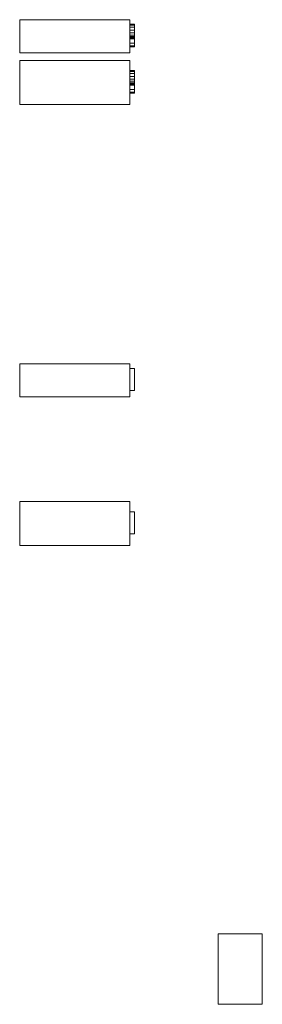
# Model space of a CAD drawing. Header units: millimetres. Extents: x 225 to 335, y 75 to 521.
import ezdxf

# ---------------------------------------------------------------- set-up
doc = ezdxf.new("R2010")
doc.units = ezdxf.units.MM

# ---------------------------------------------------------------- blocks, each defined once
blk = doc.blocks.new('RSen_55_ME_FB_fan coils ducted - 4 pipes_jaga - babw0_05505522-bf-4-20 - concealed wall mounted - 4-pipe_jaga_briza 22_lxhxd 550x545x222 mm-279900-back')
at = {"lineweight": 18}
for p, q in [((275, 521.5), (225, 521.5)), ((225, 506.5), (225, 521.5)), ((275, 521.5), (275, 506.5)), ((275, 519.4), (277, 519.4)), ((275, 519.07), (277, 519.07)), ((275, 518.08), (277, 518.08)), ((277, 519.4), (277, 519.07)), ((277, 519.07), (277, 518.08)), ((277, 518.08), (277, 516.69)), ((275, 516.69), (277, 516.69)), ((275, 515.47), (277, 515.47)), ((275, 514.55), (277, 514.55)), ((275, 513.94), (277, 513.94)), ((277, 516.69), (277, 515.47)), ((277, 515.47), (277, 514.55)), ((277, 514.55), (277, 513.94)), ((277, 513.94), (277, 513.47)), ((275, 513.47), (277, 513.47)), ((275, 512.91), (277, 512.91)), ((277, 512.79), (275, 512.79)), ((275, 510.91), (277, 510.91)), ((275, 509.66), (277, 509.66)), ((275, 509.25), (277, 509.25)), ((277, 513.47), (277, 512.91)), ((277, 512.91), (277, 512.79)), ((277, 512.79), (277, 510.91)), ((277, 510.91), (277, 509.66)), ((277, 509.66), (277, 509.25)), ((225, 506.5), (275, 506.5)), ((275, 503), (225, 503)), ((225, 483), (225, 503)), ((275, 503), (275, 483)), ((275, 498.4), (277, 498.4)), ((275, 498.07), (277, 498.07)), ((275, 497.08), (277, 497.08)), ((275, 495.69), (277, 495.69)), ((277, 498.4), (277, 498.07)), ((277, 498.07), (277, 497.08)), ((277, 497.08), (277, 495.69)), ((277, 495.69), (277, 494.47)), ((275, 494.47), (277, 494.47)), ((275, 493.55), (277, 493.55)), ((275, 492.94), (277, 492.94)), ((275, 492.47), (277, 492.47)), ((275, 491.91), (277, 491.91)), ((277, 491.79), (275, 491.79)), ((277, 494.47), (277, 493.55)), ((277, 493.55), (277, 492.94)), ((277, 492.94), (277, 492.47)), ((277, 492.47), (277, 491.91)), ((277, 491.91), (277, 491.79)), ((277, 491.79), (277, 489.91)), ((275, 489.91), (277, 489.91)), ((275, 488.66), (277, 488.66)), ((275, 488.25), (277, 488.25)), ((277, 489.91), (277, 488.66)), ((277, 488.66), (277, 488.25)), ((225, 483), (275, 483)), ((275, 365.5), (225, 365.5)), ((225, 350.5), (225, 365.5)), ((275, 365.5), (275, 350.5)), ((275, 363.25), (277, 363.25)), ((277, 363.25), (277, 353.4)), ((277, 353.4), (275, 353.4)), ((225, 350.5), (275, 350.5)), ((275, 303), (225, 303)), ((225, 283), (225, 303)), ((275, 303), (275, 283)), ((275, 298.25), (277, 298.25)), ((277, 298.25), (277, 288.4)), ((277, 288.4), (275, 288.4)), ((225, 283), (275, 283)), ((315, 107), (315, 75)), ((315, 107), (325, 107)), ((325, 107), (335, 107)), ((335, 75), (335, 107)), ((325, 75), (315, 75)), ((335, 75), (325, 75))]:
    blk.add_line(p, q, dxfattribs=at)

msp = doc.modelspace()

# ---------------------------------------------------------------- block references
at = {"lineweight": 18}
msp.add_blockref('RSen_55_ME_FB_fan coils ducted - 4 pipes_jaga - babw0_05505522-bf-4-20 - concealed wall mounted - 4-pipe_jaga_briza 22_lxhxd 550x545x222 mm-279900-back', (0, 0), dxfattribs=at)

doc.saveas('drawing.dxf')
